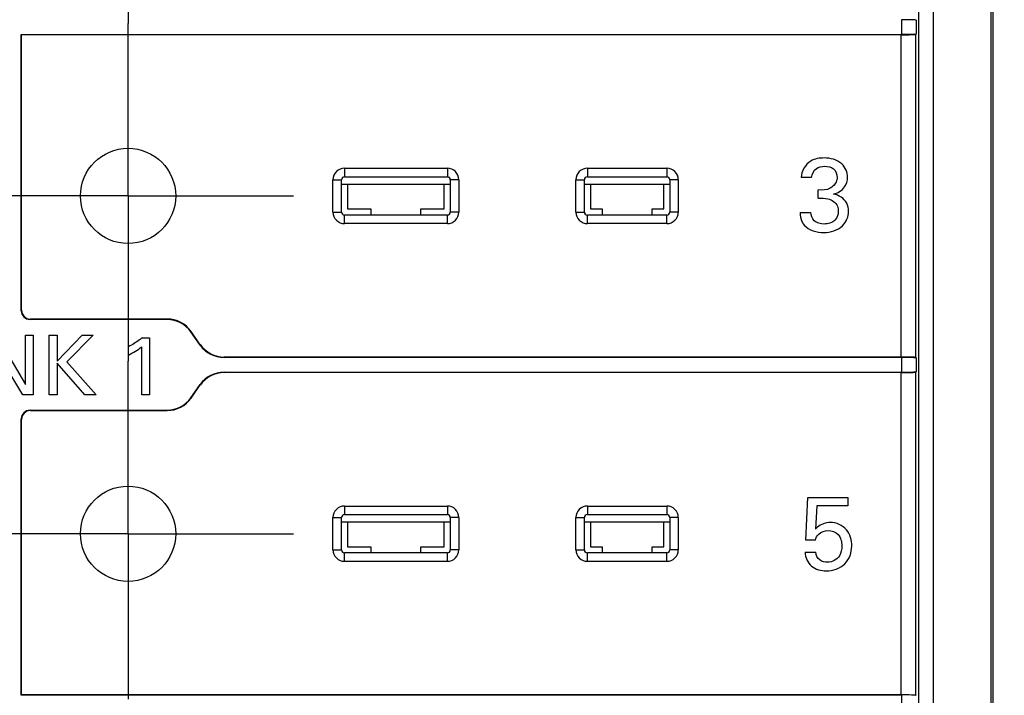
# Model space of a CAD drawing. Header units: inches. Extents: x 0 to 34, y 0 to 22.
# Tile 10 of 63: x 12.118 to 13.442, y 12.24 to 13.149. Entities that reach past the tile are written whole.
import ezdxf

# ---------------------------------------------------------------- set-up
doc = ezdxf.new("R2010")
doc.units = ezdxf.units.IN
doc.header["$LTSCALE"] = 1.87
doc.header["$MEASUREMENT"] = 0
doc.linetypes.add('CENTER', pattern=[0.6, 0.375, -0.075, 0.075, -0.075])
doc.layers.get('0').update_dxf_attribs({"linetype": 'CONTINUOUS'})
for name, color, linetype in [('02___PRT_ALL_AXES', 7, 'CONTINUOUS'), ('DATUMCURVES', 7, 'CONTINUOUS'), ('DIMENSIONS', 7, 'CONTINUOUS')]:
    doc.layers.add(name, color=color, linetype=linetype)
doc.styles.get("Standard").update_dxf_attribs({"font": 'txt', "width": 0.8})
doc.dimstyles.new('DIMSTYLE_2', dxfattribs={"dimtxt": 0.125, "dimasz": 0.18, "dimexe": 0.125, "dimexo": 0.0625, "dimgap": 0.03125, "dimtad": 0, "dimtih": 1, "dimtoh": 1, "dimzin": 0, "dimdsep": 46, "dimtxsty": 'STANDARD', "dimblk": '_FILLED', "dimblk1": '_FILLED', "dimblk2": '_FILLED', "dimcen": 0.09, "dimazin": 0, "dimtp": 0.01, "dimtm": 0.01, "dimtfac": 1, "dimtofl": 0, "dimtmove": 0, "dimatfit": 3, "dimldrblk": '_FILLED', "dimfxl": 1, "dimtolj": 1, "dimtzin": 0, "dimarcsym": 0})

# ---------------------------------------------------------------- blocks, each defined once
blk = doc.blocks.new('*D29')
at = {"layer": 'DIMENSIONS', "color": 2, "linetype": 'CONTINUOUS'}
blk.add_line((13.4163, 9.3233), (14.3207, 9.3233), dxfattribs=at)
at = {"layer": 'DIMENSIONS', "color": 2, "linetype": 'CONTINUOUS', "insert": (14.3832, 9.3858), "char_height": 0.125, "width": 1.725, "attachment_point": 1, "line_spacing_factor": 0.9}
blk.add_mtext('2X 158.68{\\ftxt.shx;\\W1.000000;\\H0.125000; }[6.247]', dxfattribs=at)
blk = doc.blocks.new('_FILLED')
at = {"color": 0, "linetype": 'BYBLOCK'}
blk.add_solid([(0, 0), (-1, 0.1736), (-1, -0.1736)], dxfattribs=at)

msp = doc.modelspace()

# ---------------------------------------------------------------- linework, layer by layer
at = {"color": 7, "linetype": 'CONTINUOUS'}
for p, q in [((13.4247, 10.0391), (13.4247, 15.9052)), ((13.4275, 10.0391), (13.4275, 15.9052)), ((13.3274, 10.0641), (13.3274, 13.457)), ((13.3471, 10.0641), (13.3471, 13.457)), ((13.3042, 13.1486), (13.3042, 13.1289)), ((13.3234, 13.1486), (13.3239, 13.1481)), ((13.3239, 13.1481), (13.3239, 13.1294)), ((12.1202, 12.7574), (12.1202, 13.1289)), ((12.1202, 13.1289), (13.3042, 13.1289)), ((12.1207, 13.1284), (12.1202, 13.1289)), ((12.1207, 12.758), (12.1207, 13.1284)), ((13.3037, 13.1284), (12.1207, 13.1284)), ((13.3037, 12.695), (13.3037, 13.1284)), ((13.3239, 13.1294), (13.3234, 13.1289)), ((13.3234, 12.6945), (13.3234, 13.1289)), ((12.5549, 12.9489), (12.6933, 12.9489)), ((12.5549, 12.9489), (12.5549, 12.9374)), ((12.6933, 12.9489), (12.6933, 12.9374)), ((12.8817, 12.9489), (12.9886, 12.9489)), ((12.8817, 12.9489), (12.8817, 12.9374)), ((12.9886, 12.9489), (12.9886, 12.9374)), ((12.5394, 12.9335), (12.5509, 12.9335)), ((12.5394, 12.8899), (12.5394, 12.9335)), ((12.5509, 12.8899), (12.5509, 12.9335)), ((12.5509, 12.9276), (12.6972, 12.9276)), ((12.5549, 12.9374), (12.6933, 12.9374)), ((12.5591, 12.9276), (12.5591, 12.8942)), ((12.689, 12.8942), (12.689, 12.9276)), ((12.7087, 12.9335), (12.6972, 12.9335)), ((12.6972, 12.9335), (12.6972, 12.8899)), ((12.7087, 12.9335), (12.7087, 12.8899)), ((12.8662, 12.9335), (12.8777, 12.9335)), ((12.8662, 12.8899), (12.8662, 12.9335)), ((12.8777, 12.8899), (12.8777, 12.9335)), ((12.8777, 12.9276), (12.9925, 12.9276)), ((12.8817, 12.9374), (12.9886, 12.9374)), ((12.8859, 12.9276), (12.8859, 12.8942)), ((12.9843, 12.8942), (12.9843, 12.9276)), ((13.004, 12.9335), (12.9925, 12.9335)), ((12.9925, 12.9335), (12.9925, 12.8899)), ((13.004, 12.9335), (13.004, 12.8899)), ((12.5394, 12.8899), (12.5509, 12.8899)), ((12.5591, 12.8942), (12.5906, 12.8942)), ((12.5906, 12.8942), (12.5906, 12.886)), ((12.6576, 12.8942), (12.689, 12.8942)), ((12.6576, 12.886), (12.6576, 12.8942)), ((12.7087, 12.8899), (12.6972, 12.8899)), ((12.8662, 12.8899), (12.8777, 12.8899)), ((12.8859, 12.8942), (12.9016, 12.8942)), ((12.9016, 12.8942), (12.9016, 12.886)), ((12.9686, 12.8942), (12.9843, 12.8942)), ((12.9686, 12.886), (12.9686, 12.8942)), ((13.004, 12.8899), (12.9925, 12.8899)), ((12.6933, 12.886), (12.5549, 12.886)), ((12.5549, 12.8745), (12.5549, 12.886)), ((12.6933, 12.8745), (12.5549, 12.8745)), ((12.6933, 12.8745), (12.6933, 12.886)), ((12.9886, 12.886), (12.8817, 12.886)), ((12.8817, 12.8745), (12.8817, 12.886)), ((12.9886, 12.8745), (12.8817, 12.8745)), ((12.9886, 12.8745), (12.9886, 12.886)), ((12.1202, 12.7574), (12.1207, 12.758)), ((12.132, 12.7456), (12.1325, 12.7461)), ((12.3162, 12.7456), (12.132, 12.7456)), ((12.3165, 12.7461), (12.1325, 12.7461)), ((12.3165, 12.7461), (12.3162, 12.7456)), ((12.3487, 12.7294), (12.3484, 12.7289)), ((12.3608, 12.7112), (12.3484, 12.7289)), ((12.361, 12.7117), (12.3487, 12.7294)), ((12.361, 12.7117), (12.3608, 12.7112)), ((12.3933, 12.695), (12.393, 12.6945)), ((13.3042, 12.6945), (12.393, 12.6945)), ((13.3037, 12.695), (12.3933, 12.695)), ((13.3042, 12.6945), (13.3042, 12.6748)), ((13.3234, 12.6945), (13.3239, 12.6939)), ((13.3239, 12.6939), (13.3239, 12.6753)), ((12.393, 12.6748), (13.3042, 12.6748)), ((12.393, 12.6748), (12.3933, 12.6743)), ((13.3239, 12.6753), (13.3234, 12.6748)), ((13.3234, 12.2403), (13.3234, 12.6748)), ((13.3037, 12.6743), (12.3933, 12.6743)), ((13.3037, 12.2408), (13.3037, 12.6743)), ((12.3484, 12.6404), (12.3608, 12.658)), ((12.3487, 12.6399), (12.361, 12.6575)), ((12.3608, 12.658), (12.361, 12.6575)), ((12.3487, 12.6399), (12.3484, 12.6404)), ((12.132, 12.6236), (12.3162, 12.6236)), ((12.1325, 12.6231), (12.132, 12.6236)), ((12.1325, 12.6231), (12.3165, 12.6231)), ((12.3165, 12.6231), (12.3162, 12.6236)), ((12.1207, 12.6113), (12.1202, 12.6118)), ((12.1202, 12.2403), (12.1202, 12.6118)), ((12.1207, 12.2408), (12.1207, 12.6113)), ((12.5549, 12.4947), (12.6933, 12.4947)), ((12.5549, 12.4947), (12.5549, 12.4832)), ((12.6933, 12.4947), (12.6933, 12.4832)), ((12.8817, 12.4947), (12.9886, 12.4947)), ((12.8817, 12.4947), (12.8817, 12.4832)), ((12.9886, 12.4947), (12.9886, 12.4832)), ((12.5394, 12.4793), (12.5509, 12.4793)), ((12.5394, 12.4358), (12.5394, 12.4793)), ((12.5509, 12.4358), (12.5509, 12.4793)), ((12.5549, 12.4832), (12.6933, 12.4832)), ((12.7087, 12.4793), (12.6972, 12.4793)), ((12.6972, 12.4793), (12.6972, 12.4358)), ((12.7087, 12.4793), (12.7087, 12.4358)), ((12.8662, 12.4793), (12.8777, 12.4793)), ((12.8662, 12.4358), (12.8662, 12.4793)), ((12.8777, 12.4358), (12.8777, 12.4793)), ((12.8817, 12.4832), (12.9886, 12.4832)), ((13.004, 12.4793), (12.9925, 12.4793)), ((12.9925, 12.4793), (12.9925, 12.4358)), ((13.004, 12.4793), (13.004, 12.4358)), ((12.5509, 12.4735), (12.6972, 12.4735)), ((12.5591, 12.4735), (12.5591, 12.44)), ((12.689, 12.44), (12.689, 12.4735)), ((12.8777, 12.4735), (12.9925, 12.4735)), ((12.8859, 12.4735), (12.8859, 12.44)), ((12.9843, 12.44), (12.9843, 12.4735)), ((12.5591, 12.44), (12.5906, 12.44)), ((12.5906, 12.44), (12.5906, 12.4318)), ((12.6576, 12.44), (12.689, 12.44)), ((12.6576, 12.4318), (12.6576, 12.44)), ((12.8859, 12.44), (12.9016, 12.44)), ((12.9016, 12.44), (12.9016, 12.4318)), ((12.9686, 12.44), (12.9843, 12.44)), ((12.9686, 12.4318), (12.9686, 12.44)), ((12.5394, 12.4358), (12.5509, 12.4358)), ((12.6933, 12.4318), (12.5549, 12.4318)), ((12.5549, 12.4203), (12.5549, 12.4318)), ((12.6933, 12.4203), (12.6933, 12.4318)), ((12.7087, 12.4358), (12.6972, 12.4358)), ((12.8662, 12.4358), (12.8777, 12.4358)), ((12.9886, 12.4318), (12.8817, 12.4318)), ((12.8817, 12.4203), (12.8817, 12.4318)), ((12.9886, 12.4203), (12.9886, 12.4318)), ((13.004, 12.4358), (12.9925, 12.4358)), ((12.6933, 12.4203), (12.5549, 12.4203)), ((12.9886, 12.4203), (12.8817, 12.4203)), ((12.1207, 12.2408), (12.1202, 12.2403)), ((13.3042, 12.2403), (12.1202, 12.2403)), ((13.3037, 12.2408), (12.1207, 12.2408)), ((13.3042, 12.2403), (13.3042, 12.2206)), ((13.3234, 12.2403), (13.3239, 12.2398))]:
    msp.add_line(p, q, dxfattribs=at)
for centre in [(12.2639, 12.9117), (12.2639, 12.4575)]:
    msp.add_circle(centre, 0.064, dxfattribs=at)
for centre, radius, start, end in [((12.5549, 12.9335), 0.0154, 89.9928, 180.0072), ((12.6933, 12.9335), 0.0154, 359.9928, 90.0072), ((12.8817, 12.9335), 0.0154, 89.9928, 180.0072), ((12.9886, 12.9335), 0.0154, 359.9928, 90.0072), ((12.5549, 12.9335), 0.00392, 89.8358, 180.1642), ((12.6933, 12.9335), 0.00392, 359.8358, 90.1642), ((12.8816, 12.9335), 0.00392, 89.8358, 180.1642), ((12.9886, 12.9335), 0.00392, 359.8358, 90.1642), ((12.5549, 12.8899), 0.0154, 179.9921, 270.0079), ((12.5549, 12.8899), 0.00392, 179.8358, 270.1642), ((12.6933, 12.8899), 0.0154, 269.9921, 0.0079), ((12.6933, 12.8899), 0.00392, 269.8358, 0.1642), ((12.8817, 12.8899), 0.0154, 179.9921, 270.0079), ((12.8816, 12.8899), 0.00392, 179.8358, 270.1642), ((12.9886, 12.8899), 0.0154, 269.9921, 0.0079), ((12.9886, 12.8899), 0.00392, 269.8358, 0.1642), ((12.5549, 12.4793), 0.0154, 89.9928, 180.0072), ((12.6933, 12.4793), 0.0154, 359.9928, 90.0072), ((12.8817, 12.4793), 0.0154, 89.9928, 180.0072), ((12.9886, 12.4793), 0.0154, 359.9928, 90.0072), ((12.5549, 12.4793), 0.00392, 89.8358, 180.1642), ((12.6933, 12.4793), 0.00392, 359.8358, 90.1642), ((12.8816, 12.4793), 0.00392, 89.8358, 180.1642), ((12.9886, 12.4793), 0.00392, 359.8358, 90.1642), ((12.5549, 12.4358), 0.0154, 179.9921, 270.0079), ((12.5549, 12.4357), 0.00392, 179.8358, 270.1642), ((12.6933, 12.4358), 0.0154, 269.9921, 0.0079), ((12.6933, 12.4357), 0.00392, 269.8358, 0.1642), ((12.8817, 12.4358), 0.0154, 179.9921, 270.0079), ((12.8816, 12.4357), 0.00392, 179.8358, 270.1642), ((12.9886, 12.4358), 0.0154, 269.9921, 0.0079), ((12.9886, 12.4357), 0.00392, 269.8358, 0.1642)]:
    msp.add_arc(centre, radius, start, end, dxfattribs=at)
for centre, major_axis, ratio, start_param, end_param in [((13.3042, 13.1481), (0.0197, 0), 0.026186, 0.02618, 1.570796), ((13.3037, 13.1289), (0.0197, 0), 0.026186, -1.570796, -0.02618), ((13.3042, 13.1295), (0.0197, 0), 0.026186, -1.570796, -0.02618), ((12.132, 12.7574), (0.00836, 0.00836), 0.999315, -3.926648, -2.356537), ((12.1325, 12.758), (0.00836, 0.00836), 0.999315, 2.356537, 3.926648), ((12.3162, 12.7062), (-0.0182, -0.0349), 0.999565, 2.661805, 3.62138), ((12.3165, 12.7068), (0.0182, 0.0349), 0.999565, -0.479787, 0.479787), ((12.393, 12.7338), (0.0182, 0.0349), 0.999565, -3.62138, -2.661805), ((12.3933, 12.7344), (-0.0182, -0.0349), 0.999565, -0.479787, 0.479787), ((13.3037, 12.6945), (0.0197, 0), 0.026186, 0.02618, 1.570796), ((13.3042, 12.6939), (0.0197, 0), 0.026186, 0.02618, 1.570796), ((12.393, 12.6354), (-0.0182, 0.0349), 0.999565, -0.479787, 0.479787), ((13.3037, 12.6748), (0.0197, 0), 0.026186, -1.570796, -0.02618), ((13.3042, 12.6753), (0.0197, 0), 0.026186, -1.570796, -0.02618), ((12.3933, 12.6349), (0.0182, -0.0349), 0.999565, 2.661805, 3.62138), ((12.3162, 12.663), (-0.0182, 0.0349), 0.999565, 2.661805, 3.62138), ((12.3165, 12.6625), (-0.0182, 0.0349), 0.999565, -3.62138, -2.661805), ((12.132, 12.6118), (0.00836, -0.00836), 0.999315, 2.356537, 3.926648), ((12.1325, 12.6113), (-0.00836, 0.00836), 0.999315, -0.785056, 0.785056), ((13.3037, 12.2403), (0.0197, 0), 0.026186, 0.02618, 1.570796)]:
    msp.add_ellipse(centre, major_axis=major_axis, ratio=ratio, start_param=start_param, end_param=end_param, dxfattribs=at)
at = {"layer": '02___PRT_ALL_AXES', "color": 7, "linetype": 'CENTER'}
for p, q in [((12.2639, 13.3659), (12.2639, 13.1434)), ((12.2639, 12.9117), (12.2639, 13.1434)), ((12.2639, 12.9117), (12.0414, 12.9117)), ((12.2639, 12.9117), (12.4863, 12.9117)), ((12.2639, 12.9117), (12.2639, 12.6893)), ((12.2639, 12.4575), (12.2639, 12.6893)), ((12.2639, 12.4575), (12.0414, 12.4575)), ((12.2639, 12.4575), (12.4863, 12.4575)), ((12.2639, 12.4575), (12.2639, 12.2351))]:
    msp.add_line(p, q, dxfattribs=at)
at = {"layer": '02___PRT_ALL_AXES', "color": 7, "linetype": 'CONTINUOUS'}
for centre in [(12.2639, 12.9117), (12.2639, 12.4575)]:
    msp.add_circle(centre, 0.064, dxfattribs=at)
at = {"layer": 'DATUMCURVES', "color": 4, "linetype": 'CONTINUOUS'}
for p, q in [((13.1833, 12.9365), (13.1692, 12.9365)), ((13.192, 12.9086), (13.192, 12.9199)), ((13.1677, 12.8896), (13.1824, 12.8896)), ((12.0867, 12.7244), (12.1261, 12.6581)), ((12.1261, 12.7244), (12.1364, 12.7244)), ((12.1261, 12.6581), (12.1261, 12.7244)), ((12.1364, 12.7244), (12.1364, 12.6442)), ((12.1575, 12.7244), (12.1685, 12.7244)), ((12.1575, 12.6442), (12.1575, 12.7244)), ((12.1685, 12.7244), (12.1685, 12.6893)), ((12.1685, 12.6893), (12.2019, 12.7244)), ((12.2171, 12.7244), (12.1813, 12.6885)), ((12.2019, 12.7244), (12.2171, 12.7244)), ((12.283, 12.721), (12.2929, 12.721)), ((12.2929, 12.721), (12.2929, 12.6442)), ((12.1221, 12.6442), (12.0814, 12.7123)), ((12.2644, 12.6978), (12.2644, 12.7089)), ((12.2823, 12.6442), (12.2823, 12.7089)), ((12.1813, 12.6885), (12.221, 12.6442)), ((12.2055, 12.6442), (12.1685, 12.6867)), ((12.1685, 12.6867), (12.1685, 12.6442)), ((12.1364, 12.6442), (12.1221, 12.6442)), ((12.1685, 12.6442), (12.1575, 12.6442)), ((12.221, 12.6442), (12.2055, 12.6442)), ((12.2929, 12.6442), (12.2823, 12.6442)), ((13.1757, 12.4488), (13.1782, 12.506)), ((13.1782, 12.506), (13.2322, 12.506)), ((13.2322, 12.506), (13.2322, 12.4948)), ((13.1901, 12.4948), (13.1883, 12.4637)), ((13.2322, 12.4948), (13.1901, 12.4948)), ((13.1883, 12.4488), (13.1757, 12.4488)), ((13.1744, 12.4327), (13.1889, 12.4327))]:
    msp.add_line(p, q, dxfattribs=at)
for points, knots in [([(13.2003, 12.9627), (13.1941, 12.9627), (13.1786, 12.9606), (13.1695, 12.945), (13.1692, 12.9365)], [0, 0, 0, 0, 0.421248, 1, 1, 1, 1]), ([(13.2317, 12.9368), (13.2317, 12.9433), (13.2249, 12.9589), (13.2086, 12.9627), (13.2003, 12.9627)], [0, 0, 0, 0, 0.440934, 1, 1, 1, 1]), ([(13.1833, 12.9365), (13.1837, 12.9411), (13.188, 12.9498), (13.1969, 12.9516), (13.2008, 12.9516)], [0, 0, 0, 0, 0.545163, 1, 1, 1, 1]), ([(13.2008, 12.9516), (13.2049, 12.9516), (13.2143, 12.9501), (13.2177, 12.9407), (13.2177, 12.9365)], [0, 0, 0, 0, 0.499061, 1, 1, 1, 1]), ([(13.2177, 12.9365), (13.2177, 12.9308), (13.2096, 12.9192), (13.1975, 12.9194), (13.192, 12.9199)], [0, 0, 0, 0, 0.508886, 1, 1, 1, 1]), ([(13.2126, 12.9142), (13.2184, 12.9155), (13.2286, 12.9213), (13.2317, 12.9322), (13.2317, 12.9368)], [0, 0, 0, 0, 0.568161, 1, 1, 1, 1]), ([(13.2331, 12.8908), (13.2331, 12.8947), (13.231, 12.9061), (13.2197, 12.9131), (13.2126, 12.9142)], [0, 0, 0, 0, 0.348802, 1, 1, 1, 1]), ([(13.2053, 12.9079), (13.2106, 12.9068), (13.2182, 12.9011), (13.2192, 12.8933), (13.2192, 12.891)], [0, 0, 0, 0, 0.705662, 1, 1, 1, 1]), ([(13.1677, 12.8896), (13.1679, 12.8854), (13.1686, 12.879), (13.1722, 12.8739), (13.1734, 12.8725)], [0, 0, 0, 0, 0.691566, 1, 1, 1, 1]), ([(13.2001, 12.8739), (13.1954, 12.8739), (13.1856, 12.876), (13.1824, 12.8856), (13.1824, 12.8896)], [0, 0, 0, 0, 0.536656, 1, 1, 1, 1]), ([(13.1998, 12.8625), (13.2087, 12.8625), (13.2259, 12.8674), (13.2331, 12.8839), (13.2331, 12.8908)], [0, 0, 0, 0, 0.560213, 1, 1, 1, 1]), ([(13.2192, 12.891), (13.2192, 12.8868), (13.2157, 12.8768), (13.2053, 12.8739), (13.2001, 12.8739)], [0, 0, 0, 0, 0.446381, 1, 1, 1, 1]), ([(12.283, 12.721), (12.2818, 12.72), (12.2759, 12.7155), (12.2696, 12.7116), (12.2644, 12.7089)], [0, 0, 0, 0, 0.212204, 1, 1, 1, 1]), ([(13.2086, 12.4726), (13.2024, 12.4726), (13.1946, 12.4698), (13.1892, 12.4646), (13.1883, 12.4637)], [0, 0, 0, 0, 0.828447, 1, 1, 1, 1]), ([(13.2373, 12.4409), (13.2373, 12.4486), (13.2333, 12.4655), (13.2165, 12.4726), (13.2086, 12.4726)], [0, 0, 0, 0, 0.494688, 1, 1, 1, 1]), ([(13.2057, 12.4619), (13.2105, 12.4619), (13.2215, 12.4578), (13.2239, 12.4465), (13.2239, 12.4412)], [0, 0, 0, 0, 0.472372, 1, 1, 1, 1]), ([(13.203, 12.4077), (13.2119, 12.4077), (13.2308, 12.4138), (13.2373, 12.4324), (13.2373, 12.4409)], [0, 0, 0, 0, 0.51276, 1, 1, 1, 1]), ([(13.2239, 12.4412), (13.2239, 12.4366), (13.2223, 12.4254), (13.2109, 12.4191), (13.2048, 12.4191)], [0, 0, 0, 0, 0.432678, 1, 1, 1, 1]), ([(13.1744, 12.4327), (13.1747, 12.4259), (13.1811, 12.4112), (13.1961, 12.4077), (13.203, 12.4077)], [0, 0, 0, 0, 0.496577, 1, 1, 1, 1]), ([(13.2048, 12.4191), (13.2012, 12.4191), (13.1931, 12.4209), (13.189, 12.4288), (13.1889, 12.4327)], [0, 0, 0, 0, 0.484605, 1, 1, 1, 1])]:
    msp.add_open_spline(points, degree=3, knots=knots, dxfattribs=at)
for points in [[(13.192, 12.9086), (13.1964, 12.9087), (13.201, 12.9088), (13.2053, 12.9079)], [(13.1734, 12.8725), (13.1795, 12.8654), (13.1904, 12.8625), (13.1998, 12.8625)], [(12.2644, 12.6978), (12.2707, 12.7008), (12.2769, 12.7044), (12.2823, 12.7089)], [(13.1883, 12.4488), (13.1892, 12.4518), (13.1906, 12.4547), (13.1928, 12.4569)], [(13.1928, 12.4569), (13.196, 12.4601), (13.2011, 12.4619), (13.2057, 12.4619)]]:
    msp.add_open_spline(points, degree=3, dxfattribs=at)

# ---------------------------------------------------------------- dimensions: what is measured, and where the dimension line sits
at = {"layer": 'DIMENSIONS', "color": 2, "linetype": 'CONTINUOUS'}
dim = msp.add_ordinate_dim(feature_location=(13.4163, 9.3233), offset=(0.9045, 0), dtype=0, origin=(13.3538, 15.5706), text='2X <>', dimstyle='DIMSTYLE_2', dxfattribs=at)
dim.commit()
dim.dimension.update_dxf_attribs({"geometry": '*D29', "text_midpoint": (15.2457, 9.3233)})

doc.saveas('drawing.dxf')
